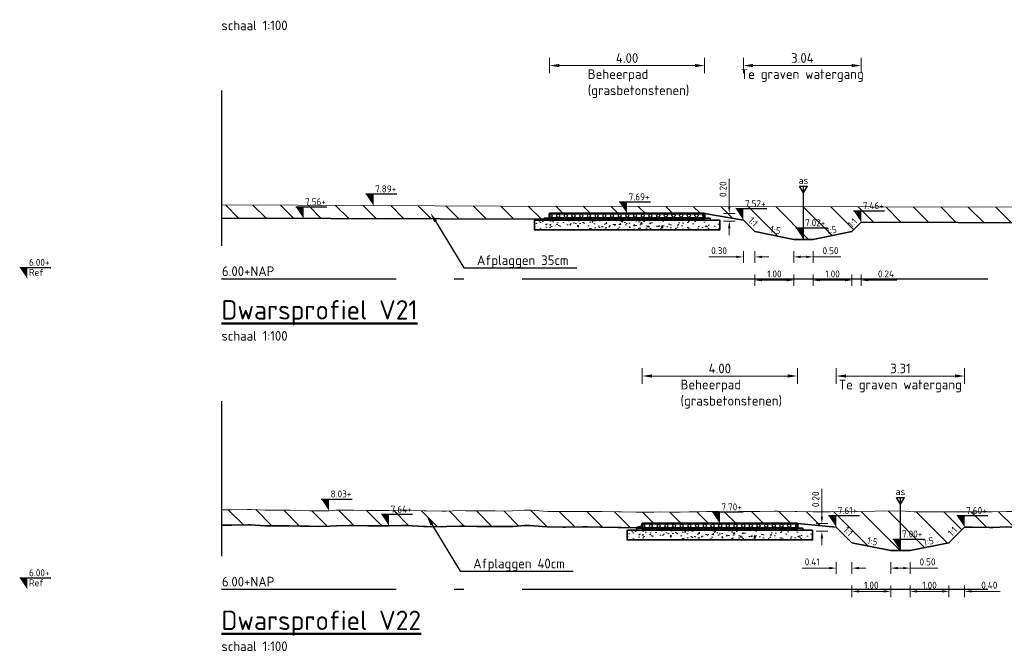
# Model space of a CAD drawing. Header units: metres. Extents: x 199581 to 207779, y 462378 to 466293.
# Tile 7 of 134: x 207293 to 207318, y 465916 to 465932. Entities that reach past the tile are written whole.
import ezdxf
from ezdxf import colors
from ezdxf.entities.mleader import LeaderData, LeaderLine
from ezdxf.enums import TextEntityAlignment as Align
from ezdxf.math import Vec2, Vec3

# ---------------------------------------------------------------- set-up
doc = ezdxf.new("R2010")
doc.units = ezdxf.units.M
doc.linetypes.add('AL-NAP_LIJN', pattern=[15.25, 12, -1.5, 0.25, -1.5])
doc.linetypes.add('XX-AFBREEK', pattern=[7, 4, -1, 1, -1])
doc.layers.get('0').update_dxf_attribs({"lineweight": 25})
for name, color, linetype, lineweight in [('B-WE-GR-MAAIVELD-G-GRIJS', 253, 'GW-MAAIVELD', 13), ('N-WA-VH-VERHARDING_FUNDERING-AD', 252, 'Continuous', 18), ('N-WA-VH-VERHARDING_FUNDERING_GRANULAAT_MENG-GD', 251, 'Continuous', 35), ('N-WA-VH-VERHARDING_FUNDERING_ZAND-GD', 251, 'Continuous', 35), ('N-WE-AM-AS-SD', 10, 'Continuous', 25), ('N-WE-GW-MAAIVELD-GD', 90, 'GW-MAAIVELD', 35), ('N-WE-GW-ONTGRAVING-WERK-AD', 253, 'Continuous', 18), ('N-WE-VH-VERHARDING_GRASBETONSTEEN-GD', 7, 'Continuous', 50), ('X-XX-AL-AFBREEKLIJN-GD', 250, 'XX-AFBREEK', 25), ('X-XX-AL-M', 7, 'Continuous', 18), ('X-XX-AL-NAP-GD', 253, 'AL-NAP_LIJN', 25), ('X-XX-AL-PEILMAAT-BEST-SD', 251, 'Continuous', 25), ('X-XX-AL-PEILMAAT-SD', 7, 'Continuous', 25), ('X-XX-AL-REFERENTIE-T25', 7, 'Continuous', 25), ('X-XX-AL-T18', 10, 'Continuous', 18), ('X-XX-AL-T25', 7, 'Continuous', 25), ('X-XX-AL-T50', 7, 'Continuous', 50)]:
    doc.layers.add(name, color=color, linetype=linetype, lineweight=lineweight)
doc.layers.add('N-WE-VH-VERHARDING_GRASBETONSTEEN-AD', color=72, linetype='Continuous', lineweight=18, transparency=0.3)
doc.styles.add('NLCS-ISO', font='NLCS-ISO.ttf')
doc.styles.add('NLCS-ISO-M100-T18', font='NLCS-ISO.ttf', dxfattribs={"height": 0.18})
doc.styles.add('NLCS-ISO-M100-T25', font='NLCS-ISO.ttf', dxfattribs={"height": 0.25})
doc.styles.add('NLCS-ISO-M50-T18', font='isocpeur.ttf', dxfattribs={"height": 0.09})
doc.styles.add('NLCS-ISO-M50-T25', font='NLCS-ISO.ttf', dxfattribs={"height": 0.125})
doc.styles.add('NLCS-ISO-M50-T50', font='NLCS-ISO.ttf', dxfattribs={"height": 0.25})
doc.linetypes.add('GW-MAAIVELD', pattern='A,12,[40,NLCS.SHX,S=1,R=0,X=0,Y=-0.5],12', length=24)
doc.dimstyles.new('NLCS-M100-T18-PIJL_L2_H1', dxfattribs={"dimscale": 0.1, "dimtxt": 2.5, "dimasz": 1.8, "dimexe": 2, "dimexo": 2, "dimgap": 0.7, "dimtad": 1, "dimzin": 0, "dimdsep": 46, "dimtxsty": 'NLCS-ISO-M100-T18', "dimcen": 0, "dimdle": 2, "dimclrd": 256, "dimclre": 256, "dimclrt": 10, "dimadec": 1, "dimazin": 0, "dimtfac": 1, "dimtdec": 3, "dimtofl": 0, "dimtmove": 0, "dimatfit": 3, "dimfxl": 2, "dimfxlon": 1, "dimtfillclr": 256, "dimtolj": 1, "dimtzin": 0, "dimlwd": -1, "dimlwe": -1, "dimarcsym": 0})
doc.dimstyles.new('NLCS-M100-T25-PIJL_L2_H1', dxfattribs={"dimscale": 0.1, "dimtxt": 2.5, "dimasz": 2.5, "dimexe": 2, "dimexo": 2, "dimgap": 0.7, "dimtad": 1, "dimzin": 0, "dimdsep": 46, "dimtxsty": 'NLCS-ISO-M100-T25', "dimcen": 0, "dimdle": 2, "dimclrd": 256, "dimclre": 256, "dimclrt": 256, "dimadec": 1, "dimazin": 0, "dimtfac": 1, "dimtdec": 3, "dimtofl": 0, "dimtmove": 0, "dimatfit": 3, "dimfxl": 2, "dimfxlon": 1, "dimtfillclr": 256, "dimtolj": 1, "dimtzin": 0, "dimlwd": -1, "dimlwe": -1, "dimarcsym": 0})
pattern_1 = [(135, (0, 0), (-0.3535533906, -0.3535533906), [])]

# ---------------------------------------------------------------- blocks, each defined once
blk = doc.blocks.new('SAM-AS-D')
for p, q in [((0, 3), (-0.25, 3.433)), ((0.25, 3.433), (-0.25, 3.433)), ((0, 0), (0, 3.433)), ((0, 3), (0.25, 3.433))]:
    blk.add_line(p, q)
blk = doc.blocks.new('SAL-PEILMAAT_INFRACAD_R01-SOD')
blk.add_line((-2, 3), (6, 3))
blk.add_solid([(-2, 3), (0, 3), (0, 0)])
at = {"style": 'NLCS-ISO'}
for tag, p in [('...', (0.4, 3.4)), ('REF', (0.4, 0.8))]:
    blk.add_attdef(tag, p, '', height=1.8, dxfattribs=at)
blk = doc.blocks.new('SAL-PEILMAAT_INFRACAD_H01-SOD')
blk.add_line((-2, 3), (6, 3))
blk.add_solid([(-2, 3), (0, 3), (0, 0)])
at = {"style": 'NLCS-ISO'}
blk.add_attdef('...', (0.4, 3.4), '', height=1.8, dxfattribs=at)
blk = doc.blocks.new('*D187')
at = {"layer": 'X-XX-AL-M', "transparency": 16777216}
for p, q in [((207312.911, 465926.31), (207312.911, 465926.01)), ((207313.091, 465926.16), (207313.231, 465926.16)), ((207313.411, 465926.31), (207313.411, 465926.01)), ((207313.411, 465926.16), (207314.127, 465926.16))]:
    blk.add_line(p, q, dxfattribs=at)
for points in [[(207313.091, 465926.19), (207313.091, 465926.13), (207312.911, 465926.16)], [(207313.231, 465926.19), (207313.231, 465926.13), (207313.411, 465926.16)]]:
    blk.add_solid(points, dxfattribs=at)
at = {"layer": 'X-XX-AL-M', "transparency": 16777216, "insert": (207313.859, 465926.32), "char_height": 0.18, "attachment_point": 5, "style": 'NLCS-ISO-M100-T18'}
blk.add_mtext('\\A1;0.50', dxfattribs=at)
blk = doc.blocks.new('*D189')
at = {"layer": 'X-XX-AL-M', "transparency": 16777216}
for p, q in [((207311.911, 465925.71), (207311.911, 465925.41)), ((207312.911, 465925.71), (207312.911, 465925.41)), ((207312.731, 465925.56), (207312.091, 465925.56))]:
    blk.add_line(p, q, dxfattribs=at)
for points in [[(207312.091, 465925.59), (207312.091, 465925.53), (207311.911, 465925.56)], [(207312.731, 465925.59), (207312.731, 465925.53), (207312.911, 465925.56)]]:
    blk.add_solid(points, dxfattribs=at)
at = {"layer": 'X-XX-AL-M', "transparency": 16777216, "insert": (207312.411, 465925.72), "char_height": 0.18, "attachment_point": 5, "style": 'NLCS-ISO-M100-T18'}
blk.add_mtext('\\A1;1.00', dxfattribs=at)
blk = doc.blocks.new('*D188')
at = {"layer": 'X-XX-AL-M', "transparency": 16777216}
for p, q in [((207313.411, 465925.71), (207313.411, 465925.41)), ((207314.411, 465925.71), (207314.411, 465925.41)), ((207313.591, 465925.56), (207314.231, 465925.56))]:
    blk.add_line(p, q, dxfattribs=at)
for points in [[(207313.591, 465925.59), (207313.591, 465925.53), (207313.411, 465925.56)], [(207314.231, 465925.59), (207314.231, 465925.53), (207314.411, 465925.56)]]:
    blk.add_solid(points, dxfattribs=at)
at = {"layer": 'X-XX-AL-M', "transparency": 16777216, "insert": (207313.911, 465925.72), "char_height": 0.18, "attachment_point": 5, "style": 'NLCS-ISO-M100-T18'}
blk.add_mtext('\\A1;1.00', dxfattribs=at)
blk = doc.blocks.new('*D190')
at = {"layer": 'X-XX-AL-M', "transparency": 16777216}
for p, q in [((207311.434, 465926.16), (207310.718, 465926.16)), ((207311.614, 465926.31), (207311.614, 465926.01)), ((207311.911, 465926.31), (207311.911, 465926.01)), ((207312.091, 465926.16), (207312.271, 465926.16))]:
    blk.add_line(p, q, dxfattribs=at)
for points in [[(207311.434, 465926.19), (207311.434, 465926.13), (207311.614, 465926.16)], [(207312.091, 465926.19), (207312.091, 465926.13), (207311.911, 465926.16)]]:
    blk.add_solid(points, dxfattribs=at)
at = {"layer": 'X-XX-AL-M', "transparency": 16777216, "insert": (207310.986, 465926.32), "char_height": 0.18, "attachment_point": 5, "style": 'NLCS-ISO-M100-T18'}
blk.add_mtext('\\A1;0.30', dxfattribs=at)
blk = doc.blocks.new('*D191')
at = {"layer": 'X-XX-AL-M', "transparency": 16777216}
for p, q in [((207314.411, 465925.71), (207314.411, 465925.41)), ((207314.651, 465925.71), (207314.651, 465925.41)), ((207314.231, 465925.56), (207314.051, 465925.56)), ((207314.831, 465925.56), (207315.565, 465925.56))]:
    blk.add_line(p, q, dxfattribs=at)
for points in [[(207314.231, 465925.59), (207314.231, 465925.53), (207314.411, 465925.56)], [(207314.831, 465925.59), (207314.831, 465925.53), (207314.651, 465925.56)]]:
    blk.add_solid(points, dxfattribs=at)
at = {"layer": 'X-XX-AL-M', "transparency": 16777216, "insert": (207315.288, 465925.72), "char_height": 0.18, "attachment_point": 5, "style": 'NLCS-ISO-M100-T18'}
blk.add_mtext('\\A1;0.24', dxfattribs=at)
blk = doc.blocks.new('*D192')
at = {"layer": 'X-XX-AL-M', "transparency": 16777216}
for p, q in [((207315.411, 465918.29), (207315.411, 465917.99)), ((207315.911, 465918.29), (207315.911, 465917.99)), ((207315.591, 465918.14), (207315.731, 465918.14)), ((207315.911, 465918.14), (207316.627, 465918.14))]:
    blk.add_line(p, q, dxfattribs=at)
for points in [[(207315.591, 465918.17), (207315.591, 465918.11), (207315.411, 465918.14)], [(207315.731, 465918.17), (207315.731, 465918.11), (207315.911, 465918.14)]]:
    blk.add_solid(points, dxfattribs=at)
at = {"layer": 'X-XX-AL-M', "transparency": 16777216, "insert": (207316.359, 465918.3), "char_height": 0.18, "attachment_point": 5, "style": 'NLCS-ISO-M100-T18'}
blk.add_mtext('\\A1;0.50', dxfattribs=at)
blk = doc.blocks.new('*D194')
at = {"layer": 'X-XX-AL-M', "transparency": 16777216}
for p, q in [((207314.411, 465917.69), (207314.411, 465917.39)), ((207315.231, 465917.54), (207314.591, 465917.54)), ((207315.411, 465917.69), (207315.411, 465917.39))]:
    blk.add_line(p, q, dxfattribs=at)
for points in [[(207314.591, 465917.57), (207314.591, 465917.51), (207314.411, 465917.54)], [(207315.231, 465917.57), (207315.231, 465917.51), (207315.411, 465917.54)]]:
    blk.add_solid(points, dxfattribs=at)
at = {"layer": 'X-XX-AL-M', "transparency": 16777216, "insert": (207314.911, 465917.7), "char_height": 0.18, "attachment_point": 5, "style": 'NLCS-ISO-M100-T18'}
blk.add_mtext('\\A1;1.00', dxfattribs=at)
blk = doc.blocks.new('*D193')
at = {"layer": 'X-XX-AL-M', "transparency": 16777216}
for p, q in [((207315.911, 465917.69), (207315.911, 465917.39)), ((207316.091, 465917.54), (207316.731, 465917.54)), ((207316.911, 465917.69), (207316.911, 465917.39))]:
    blk.add_line(p, q, dxfattribs=at)
for points in [[(207316.091, 465917.57), (207316.091, 465917.51), (207315.911, 465917.54)], [(207316.731, 465917.57), (207316.731, 465917.51), (207316.911, 465917.54)]]:
    blk.add_solid(points, dxfattribs=at)
at = {"layer": 'X-XX-AL-M', "transparency": 16777216, "insert": (207316.411, 465917.7), "char_height": 0.18, "attachment_point": 5, "style": 'NLCS-ISO-M100-T18'}
blk.add_mtext('\\A1;1.00', dxfattribs=at)
blk = doc.blocks.new('*D195')
at = {"layer": 'X-XX-AL-M', "transparency": 16777216}
for p, q in [((207314.005, 465918.29), (207314.005, 465917.99)), ((207314.411, 465918.29), (207314.411, 465917.99)), ((207313.825, 465918.14), (207313.127, 465918.14)), ((207314.591, 465918.14), (207314.771, 465918.14))]:
    blk.add_line(p, q, dxfattribs=at)
for points in [[(207313.825, 465918.17), (207313.825, 465918.11), (207314.005, 465918.14)], [(207314.591, 465918.17), (207314.591, 465918.11), (207314.411, 465918.14)]]:
    blk.add_solid(points, dxfattribs=at)
at = {"layer": 'X-XX-AL-M', "transparency": 16777216, "insert": (207313.386, 465918.3), "char_height": 0.18, "attachment_point": 5, "style": 'NLCS-ISO-M100-T18'}
blk.add_mtext('\\A1;0.41', dxfattribs=at)
blk = doc.blocks.new('*D196')
at = {"layer": 'X-XX-AL-M', "transparency": 16777216}
for p, q in [((207316.731, 465917.54), (207316.551, 465917.54)), ((207316.911, 465917.69), (207316.911, 465917.39)), ((207317.314, 465917.69), (207317.314, 465917.39)), ((207317.494, 465917.54), (207318.228, 465917.54))]:
    blk.add_line(p, q, dxfattribs=at)
for points in [[(207316.731, 465917.57), (207316.731, 465917.51), (207316.911, 465917.54)], [(207317.494, 465917.57), (207317.494, 465917.51), (207317.314, 465917.54)]]:
    blk.add_solid(points, dxfattribs=at)
at = {"layer": 'X-XX-AL-M', "transparency": 16777216, "insert": (207317.951, 465917.7), "char_height": 0.18, "attachment_point": 5, "style": 'NLCS-ISO-M100-T18'}
blk.add_mtext('\\A1;0.40', dxfattribs=at)
blk = doc.blocks.new('*D219')
at = {"layer": 'X-XX-AL-M', "transparency": 16777216}
for p, q in [((207311.614, 465930.89), (207311.614, 465931.29)), ((207314.651, 465930.89), (207314.651, 465931.29)), ((207311.864, 465931.09), (207314.401, 465931.09))]:
    blk.add_line(p, q, dxfattribs=at)
for points in [[(207311.864, 465931.132), (207311.864, 465931.049), (207311.614, 465931.09)], [(207314.401, 465931.132), (207314.401, 465931.049), (207314.651, 465931.09)]]:
    blk.add_solid(points, dxfattribs=at)
at = {"layer": 'X-XX-AL-M', "transparency": 16777216, "insert": (207313.133, 465931.285), "char_height": 0.25, "attachment_point": 5, "style": 'NLCS-ISO-M100-T25'}
blk.add_mtext('\\A1;3.04', dxfattribs=at)
blk = doc.blocks.new('*D220')
at = {"layer": 'X-XX-AL-M', "transparency": 16777216}
for p, q in [((207314.005, 465922.89), (207314.005, 465923.29)), ((207314.255, 465923.09), (207317.064, 465923.09)), ((207317.314, 465922.89), (207317.314, 465923.29))]:
    blk.add_line(p, q, dxfattribs=at)
for points in [[(207314.255, 465923.132), (207314.255, 465923.049), (207314.005, 465923.09)], [(207317.064, 465923.132), (207317.064, 465923.049), (207317.314, 465923.09)]]:
    blk.add_solid(points, dxfattribs=at)
at = {"layer": 'X-XX-AL-M', "transparency": 16777216, "insert": (207315.66, 465923.285), "char_height": 0.25, "attachment_point": 5, "style": 'NLCS-ISO-M100-T25'}
blk.add_mtext('\\A1;3.31', dxfattribs=at)
blk = doc.blocks.new('*D241')
at = {"layer": 'X-XX-AL-M', "transparency": 16777216}
for p, q in [((207311.248, 465927.457), (207311.248, 465928.173)), ((207311.098, 465927.277), (207311.398, 465927.277)), ((207311.398, 465927.08), (207311.098, 465927.08)), ((207311.248, 465926.9), (207311.248, 465926.72))]:
    blk.add_line(p, q, dxfattribs=at)
for points in [[(207311.218, 465927.457), (207311.278, 465927.457), (207311.248, 465927.277)], [(207311.218, 465926.9), (207311.278, 465926.9), (207311.248, 465927.08)]]:
    blk.add_solid(points, dxfattribs=at)
at = {"layer": 'X-XX-AL-M', "transparency": 16777216, "insert": (207311.088, 465927.905), "char_height": 0.18, "attachment_point": 5, "rotation": 90, "style": 'NLCS-ISO-M100-T18'}
blk.add_mtext('\\A1;0.20', dxfattribs=at)
blk = doc.blocks.new('*D242')
at = {"layer": 'X-XX-AL-M', "transparency": 16777216}
for p, q in [((207313.636, 465919.466), (207313.636, 465920.182)), ((207313.486, 465919.286), (207313.786, 465919.286)), ((207313.786, 465919.09), (207313.486, 465919.09)), ((207313.636, 465918.91), (207313.636, 465918.73))]:
    blk.add_line(p, q, dxfattribs=at)
for points in [[(207313.606, 465919.466), (207313.666, 465919.466), (207313.636, 465919.286)], [(207313.606, 465918.91), (207313.666, 465918.91), (207313.636, 465919.09)]]:
    blk.add_solid(points, dxfattribs=at)
at = {"layer": 'X-XX-AL-M', "transparency": 16777216, "insert": (207313.476, 465919.914), "char_height": 0.18, "attachment_point": 5, "rotation": 90, "style": 'NLCS-ISO-M100-T18'}
blk.add_mtext('\\A1;0.20', dxfattribs=at)
blk = doc.blocks.new('*D276')
at = {"layer": 'X-XX-AL-M', "transparency": 16777216}
for p, q in [((207306.617, 465930.89), (207306.617, 465931.29)), ((207310.614, 465930.89), (207310.614, 465931.29)), ((207306.867, 465931.09), (207310.364, 465931.09))]:
    blk.add_line(p, q, dxfattribs=at)
for points in [[(207306.867, 465931.132), (207306.867, 465931.049), (207306.617, 465931.09)], [(207310.364, 465931.132), (207310.364, 465931.049), (207310.614, 465931.09)]]:
    blk.add_solid(points, dxfattribs=at)
at = {"layer": 'X-XX-AL-M', "transparency": 16777216, "insert": (207308.615, 465931.285), "char_height": 0.25, "attachment_point": 5, "style": 'NLCS-ISO-M100-T25'}
blk.add_mtext('\\A1;4.00', dxfattribs=at)
blk = doc.blocks.new('*D277')
at = {"layer": 'X-XX-AL-M', "transparency": 16777216}
for p, q in [((207309.008, 465922.89), (207309.008, 465923.29)), ((207309.258, 465923.09), (207312.755, 465923.09)), ((207313.005, 465922.89), (207313.005, 465923.29))]:
    blk.add_line(p, q, dxfattribs=at)
for points in [[(207309.258, 465923.132), (207309.258, 465923.049), (207309.008, 465923.09)], [(207312.755, 465923.132), (207312.755, 465923.049), (207313.005, 465923.09)]]:
    blk.add_solid(points, dxfattribs=at)
at = {"layer": 'X-XX-AL-M', "transparency": 16777216, "insert": (207311.006, 465923.285), "char_height": 0.25, "attachment_point": 5, "style": 'NLCS-ISO-M100-T25'}
blk.add_mtext('\\A1;4.00', dxfattribs=at)

msp = doc.modelspace()

# ---------------------------------------------------------------- hatches: boundary and pattern name
at = {"layer": 'N-WA-VH-VERHARDING_FUNDERING-AD'}
h = msp.add_hatch(dxfattribs=at)
h.set_pattern_fill('AVH-FUNDERING_GRANULAAT_MENG_01', color=256, scale=0.05, pattern_type=2)
h.set_pattern_definition([(50, (207308.4233, 465926.99275), (0.35863, -0.031376), [0.0375, -0.4125]), (355, (207308.4233, 465926.99275), (-0.069376, 0.376096), [0.03, -0.33]), (100.451, (207308.4532, 465926.99013), (0.289255, 0.34472), [0.03187, -0.35057]), (46.184, (207308.4233, 465927.09275), (0.53362, -0.08276), [0.05625, -0.61875]), (96.636, (207308.4678, 465927.08585), (0.46733, 0.48706), [0.047805, -0.52586]), (351.184, (207308.4233, 465927.09275), (0.46733, 0.48706), [0.045, -0.495]), (21, (207308.4733, 465927.06775), (0.298454, -0.20131), [0.0375, -0.4125]), (326, (207308.4733, 465927.06775), (0.12166, 0.362575), [0.03, -0.33]), (71.451, (207308.4982, 465927.05097), (0.42011, 0.161265), [0.03187, -0.35057]), (37.5, (207308.42331, 465926.99275), (0.00608, 0.166447), [0, -0.326, 0, -0.335, 0, -0.33125]), (7.5, (207308.42331, 465926.99275), (0.131535, 0.197206), [0, -0.191, 0, -0.3185, 0, -0.12625]), (327.5, (207308.31181, 465926.99275), (0.266911, -0.0112774), [0, -0.125, 0, -0.39, 0, -0.5175]), (317.5, (207308.2618, 465926.99275), (0.291593, 0.050052), [0, -0.1625, 0, -0.259, 0, -0.3675])])
h.paths.add_polyline_path([(207306.225, 465927.107), (207306.225, 465926.857), (207311.005, 465926.857), (207311.005, 465927.107)])
h = msp.add_hatch(dxfattribs=at)
h.set_pattern_fill('AVH-FUNDERING_GRANULAAT_MENG_01', color=256, scale=0.05, pattern_type=2)
h.set_pattern_definition([(50, (207310.81406, 465919.002), (0.35863, -0.031376), [0.0375, -0.4125]), (355, (207310.81406, 465919.002), (-0.069376, 0.376096), [0.03, -0.33]), (100.451, (207310.84395, 465918.99938), (0.289255, 0.34472), [0.03187, -0.35057]), (46.184, (207310.81406, 465919.102), (0.53362, -0.08276), [0.05625, -0.61875]), (96.636, (207310.85853, 465919.0951), (0.46733, 0.48706), [0.047805, -0.52586]), (351.184, (207310.81406, 465919.102), (0.46733, 0.48706), [0.045, -0.495]), (21, (207310.86406, 465919.077), (0.298454, -0.20131), [0.0375, -0.4125]), (326, (207310.86406, 465919.077), (0.12166, 0.362575), [0.03, -0.33]), (71.451, (207310.88893, 465919.06022), (0.42011, 0.161265), [0.03187, -0.35057]), (37.5, (207310.81406, 465919.002), (0.00608, 0.166447), [0, -0.326, 0, -0.335, 0, -0.33125]), (7.5, (207310.81406, 465919.002), (0.131535, 0.197206), [0, -0.191, 0, -0.3185, 0, -0.12625]), (327.5, (207310.70256, 465919.002), (0.266911, -0.0112774), [0, -0.125, 0, -0.39, 0, -0.5175]), (317.5, (207310.65256, 465919.002), (0.291593, 0.050052), [0, -0.1625, 0, -0.259, 0, -0.3675])])
h.paths.add_polyline_path([(207308.616, 465919.116), (207308.616, 465918.866), (207313.396, 465918.866), (207313.396, 465919.116)])
at = {"layer": 'N-WE-GW-ONTGRAVING-WERK-AD'}
h = msp.add_hatch(dxfattribs=at)
h.set_pattern_fill('AGW-WERK_ONTGRAVEN-SO', color=256, scale=0.1, pattern_type=2)
h.set_pattern_definition(pattern_1)
h.paths.add_polyline_path([(207328.549, 465927.222), (207326.644, 465927.253), (207319.646, 465927.44), (207305.351, 465927.47), (207303.671, 465927.477), (207302.081, 465927.482), (207298.161, 465927.5), (207298.161, 465927.158), (207306.614, 465927.132), (207306.617, 465927.277), (207310.614, 465927.277), (207311.614, 465927.107), (207311.911, 465926.81), (207312.911, 465926.61), (207313.411, 465926.61), (207314.411, 465926.81), (207314.651, 465927.051), (207319.64, 465927.04), (207326.636, 465926.853), (207328.319, 465926.826), (207328.771, 465926.848)])
h = msp.add_hatch(dxfattribs=at)
h.set_pattern_fill('AGW-WERK_ONTGRAVEN-SO', color=256, scale=0.1, pattern_type=2)
h.set_pattern_definition(pattern_1)
h.paths.add_polyline_path([(207317.314, 465919.194), (207317.494, 465919.193), (207317.521, 465919.193), (207317.95, 465919.186), (207318.038, 465919.188), (207318.403, 465919.202), (207318.509, 465919.197), (207318.853, 465919.178), (207319.035, 465919.181), (207319.306, 465919.18), (207319.523, 465919.171), (207319.778, 465919.166), (207320.047, 465919.181), (207320.228, 465919.18), (207320.553, 465919.185), (207320.691, 465919.192), (207321.042, 465919.194), (207321.125, 465919.193), (207321.539, 465919.174), (207321.598, 465919.174), (207322.033, 465919.185), (207322.048, 465919.185), (207322.499, 465919.174), (207322.561, 465919.174), (207322.963, 465919.19), (207323.045, 465919.19), (207323.41, 465919.175), (207323.559, 465919.18), (207323.844, 465919.173), (207324.042, 465919.156), (207324.331, 465919.156), (207324.575, 465919.166), (207324.782, 465919.17), (207325.062, 465919.172), (207325.235, 465919.169), (207325.578, 465919.18), (207325.676, 465919.182), (207326.046, 465919.154), (207326.133, 465919.15), (207326.576, 465919.148), (207326.601, 465919.149), (207326.83, 465919.148), (207327.055, 465919.148), (207327.08, 465919.149), (207327.512, 465919.152), (207327.58, 465919.153), (207327.954, 465919.15), (207328.074, 465919.146), (207328.416, 465919.145), (207328.586, 465919.144), (207328.886, 465919.148), (207329.102, 465919.159), (207329.329, 465919.165), (207329.581, 465919.159), (207329.778, 465919.155), (207330.091, 465919.153), (207330.241, 465919.153), (207330.599, 465919.157), (207330.697, 465919.158), (207331.105, 465919.163), (207331.154, 465919.164), (207331.595, 465919.165), (207331.625, 465919.165), (207332.052, 465919.151), (207332.104, 465919.151), (207332.515, 465919.156), (207332.606, 465919.155), (207332.976, 465919.158), (207333.116, 465919.162), (207333.161, 465919.163), (207333.161, 465919.563), (207333.109, 465919.562), (207332.969, 465919.558), (207332.606, 465919.555), (207332.514, 465919.556), (207332.078, 465919.551), (207331.637, 465919.564), (207331.604, 465919.565), (207331.6, 465919.565), (207331.149, 465919.564), (207331.098, 465919.563), (207330.694, 465919.558), (207330.595, 465919.557), (207330.239, 465919.553), (207330.092, 465919.553), (207329.783, 465919.555), (207329.59, 465919.559), (207329.328, 465919.565), (207329.087, 465919.559), (207328.873, 465919.548), (207328.584, 465919.544), (207328.418, 465919.545), (207328.081, 465919.546), (207327.963, 465919.55), (207327.579, 465919.553), (207327.508, 465919.552), (207327.076, 465919.549), (207327.053, 465919.548), (207326.83, 465919.548), (207326.598, 465919.549), (207326.573, 465919.548), (207326.142, 465919.55), (207326.07, 465919.553), (207325.687, 465919.582), (207325.568, 465919.58), (207325.232, 465919.569), (207325.065, 465919.572), (207324.777, 465919.57), (207324.562, 465919.566), (207324.322, 465919.556), (207324.06, 465919.556), (207323.867, 465919.573), (207323.557, 465919.58), (207323.412, 465919.576), (207323.054, 465919.59), (207322.957, 465919.59), (207322.551, 465919.574), (207322.501, 465919.574), (207322.049, 465919.585), (207322.046, 465919.585), (207322.023, 465919.584), (207321.554, 465919.574), (207321.136, 465919.593), (207321.043, 465919.594), (207320.681, 465919.592), (207320.54, 465919.585), (207320.226, 465919.58), (207320.038, 465919.581), (207319.771, 465919.567), (207319.535, 465919.57), (207319.315, 465919.58), (207319.032, 465919.581), (207318.86, 465919.578), (207318.53, 465919.597), (207318.405, 465919.603), (207318.027, 465919.588), (207317.95, 465919.586), (207317.524, 465919.593), (207317.495, 465919.593), (207317.216, 465919.594), (207317.04, 465919.594), (207317.021, 465919.593), (207316.585, 465919.589), (207316.519, 465919.591), (207316.13, 465919.588), (207316.016, 465919.594), (207315.674, 465919.613), (207315.513, 465919.611), (207315.219, 465919.614), (207315.01, 465919.606), (207314.764, 465919.593), (207314.508, 465919.602), (207314.309, 465919.604), (207314.005, 465919.597), (207313.854, 465919.59), (207313.502, 465919.588), (207313.399, 465919.589), (207313, 465919.595), (207312.944, 465919.597), (207312.498, 465919.605), (207312.409, 465919.604), (207312.033, 465919.602), (207311.994, 465919.602), (207311.578, 465919.596), (207311.491, 465919.595), (207311.123, 465919.592), (207310.989, 465919.596), (207310.668, 465919.596), (207310.486, 465919.593), (207310.213, 465919.588), (207309.983, 465919.581), (207309.758, 465919.582), (207309.48, 465919.588), (207309.303, 465919.582), (207308.978, 465919.578), (207308.848, 465919.582), (207308.475, 465919.587), (207308.392, 465919.589), (207307.972, 465919.596), (207307.937, 465919.597), (207307.602, 465919.6), (207307.488, 465919.601), (207307.027, 465919.598), (207306.967, 465919.599), (207306.572, 465919.603), (207306.464, 465919.61), (207306.117, 465919.634), (207305.961, 465919.636), (207305.662, 465919.612), (207305.459, 465919.609), (207305.206, 465919.615), (207304.956, 465919.612), (207304.751, 465919.614), (207304.453, 465919.618), (207304.296, 465919.622), (207303.95, 465919.609), (207303.841, 465919.607), (207303.448, 465919.612), (207303.386, 465919.612), (207302.945, 465919.636), (207302.931, 465919.637), (207302.795, 465919.634), (207302.476, 465919.626), (207302.442, 465919.626), (207302.021, 465919.626), (207301.94, 465919.628), (207301.565, 465919.637), (207301.437, 465919.637), (207301.11, 465919.63), (207300.934, 465919.62), (207300.655, 465919.613), (207300.431, 465919.618), (207300.2, 465919.621), (207299.929, 465919.629), (207299.745, 465919.632), (207299.426, 465919.629), (207299.29, 465919.63), (207298.923, 465919.654), (207298.835, 465919.654), (207298.42, 465919.645), (207298.38, 465919.645), (207298.161, 465919.643), (207298.161, 465919.243), (207298.384, 465919.245), (207298.428, 465919.245), (207298.837, 465919.254), (207298.909, 465919.254), (207299.276, 465919.23), (207299.427, 465919.229), (207299.744, 465919.232), (207299.92, 465919.229), (207300.192, 465919.221), (207300.425, 465919.218), (207300.656, 465919.213), (207300.95, 465919.22), (207301.126, 465919.23), (207301.442, 465919.237), (207301.561, 465919.237), (207301.931, 465919.228), (207302.017, 465919.226), (207302.443, 465919.226), (207302.482, 465919.226), (207302.804, 465919.234), (207302.934, 465919.236), (207303.374, 465919.213), (207303.444, 465919.212), (207303.843, 465919.207), (207303.962, 465919.209), (207304.298, 465919.222), (207304.445, 465919.218), (207304.747, 465919.214), (207304.957, 465919.212), (207305.204, 465919.215), (207305.457, 465919.209), (207305.681, 465919.212), (207305.975, 465919.236), (207306.101, 465919.234), (207306.438, 465919.211), (207306.557, 465919.203), (207306.963, 465919.199), (207307.027, 465919.198), (207307.473, 465919.201), (207307.483, 465919.201), (207307.599, 465919.2), (207307.929, 465919.197), (207307.963, 465919.196), (207308.385, 465919.189), (207308.469, 465919.187), (207308.838, 465919.182), (207309.008, 465919.226), (207309.008, 465919.286), (207313.005, 465919.286), (207314.005, 465919.196), (207314.411, 465918.79), (207315.411, 465918.59), (207315.911, 465918.59), (207316.911, 465918.79)])
at = {"layer": 'N-WE-VH-VERHARDING_GRASBETONSTEEN-AD'}
h = msp.add_hatch(dxfattribs=at)
h.set_pattern_fill('AVH-GRASBETONSTEEN_02', color=256, scale=0.1, angle=0.1022, pattern_type=2)
h.set_pattern_definition([(45.102249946, (-5842.83678, 3206.27001), (-0.099171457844, 0.09881812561), [0.07, -0.07]), (135.102249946, (-5842.83678, 3206.27001), (-0.09881812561, -0.099171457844), [0.07, -0.07]), (45.102249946, (-5842.88637, 3206.31942), (-0.099171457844, 0.09881812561), [0.07, -0.07]), (135.102249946, (-5842.78737, 3206.3196), (-0.09881812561, -0.099171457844), [0.07, -0.07])])
h.paths.add_polyline_path([(207310.614, 465927.277), (207310.614, 465927.157), (207306.617, 465927.157), (207306.617, 465927.277)])
h = msp.add_hatch(dxfattribs=at)
h.set_pattern_fill('AVH-GRASBETONSTEEN_02', color=256, scale=0.1, angle=0.1022, pattern_type=2)
h.set_pattern_definition([(45.102249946, (-5840.44603, 3198.27926), (-0.099171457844, 0.09881812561), [0.07, -0.07]), (135.102249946, (-5840.44603, 3198.27926), (-0.09881812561, -0.099171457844), [0.07, -0.07]), (45.102249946, (-5840.49562, 3198.32867), (-0.099171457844, 0.09881812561), [0.07, -0.07]), (135.102249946, (-5840.39662, 3198.32884), (-0.09881812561, -0.099171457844), [0.07, -0.07])])
h.paths.add_polyline_path([(207313.005, 465919.286), (207313.005, 465919.166), (207309.008, 465919.166), (207309.008, 465919.286)])

# ---------------------------------------------------------------- linework, layer by layer
at = {"layer": 'B-WE-GR-MAAIVELD-G-GRIJS', "flags": 128}
for points in [[(207298.161, 465927.5), (207302.081, 465927.482), (207303.671, 465927.477), (207305.351, 465927.47), (207319.646, 465927.44), (207326.644, 465927.253), (207328.549, 465927.222), (207328.855, 465926.707), (207328.908, 465926.655), (207328.946, 465926.66), (207329.461, 465926.661), (207329.491, 465926.703), (207330.14, 465927.324), (207330.761, 465927.334), (207333.161, 465927.369)], [(207298.161, 465919.643), (207298.38, 465919.645), (207298.42, 465919.645), (207298.835, 465919.654), (207298.923, 465919.654), (207299.29, 465919.63), (207299.426, 465919.629), (207299.745, 465919.632), (207299.929, 465919.629), (207300.2, 465919.621), (207300.431, 465919.618), (207300.655, 465919.613), (207300.934, 465919.62), (207301.11, 465919.63), (207301.437, 465919.637), (207301.565, 465919.637), (207301.94, 465919.628), (207302.021, 465919.626), (207302.442, 465919.626), (207302.476, 465919.626), (207302.795, 465919.634), (207302.931, 465919.637), (207302.945, 465919.636), (207303.386, 465919.612), (207303.448, 465919.612), (207303.841, 465919.607), (207303.95, 465919.609), (207304.296, 465919.622), (207304.453, 465919.618), (207304.751, 465919.614), (207304.956, 465919.612), (207305.206, 465919.615), (207305.459, 465919.609), (207305.662, 465919.612), (207305.961, 465919.636), (207306.117, 465919.634), (207306.464, 465919.61), (207306.572, 465919.603), (207306.967, 465919.599), (207307.027, 465919.598), (207307.47, 465919.601), (207307.482, 465919.601), (207307.602, 465919.6), (207307.937, 465919.597), (207307.972, 465919.596), (207308.392, 465919.589), (207308.475, 465919.587), (207308.848, 465919.582), (207308.978, 465919.578), (207309.303, 465919.582), (207309.48, 465919.588), (207309.758, 465919.582), (207309.983, 465919.581), (207310.213, 465919.588), (207310.486, 465919.593), (207310.668, 465919.596), (207310.989, 465919.596), (207311.123, 465919.592), (207311.491, 465919.595), (207311.578, 465919.596), (207311.994, 465919.602), (207312.033, 465919.602), (207312.409, 465919.604), (207312.489, 465919.605), (207312.497, 465919.605), (207312.944, 465919.597), (207313, 465919.595), (207313.399, 465919.589), (207313.502, 465919.588), (207313.854, 465919.59), (207314.005, 465919.597), (207314.309, 465919.604), (207314.508, 465919.602), (207314.764, 465919.593), (207315.01, 465919.606), (207315.219, 465919.614), (207315.513, 465919.611), (207315.674, 465919.613), (207316.016, 465919.594), (207316.13, 465919.588), (207316.519, 465919.591), (207316.585, 465919.589), (207317.021, 465919.593), (207317.04, 465919.594), (207317.216, 465919.594), (207317.495, 465919.593), (207317.524, 465919.593), (207317.95, 465919.586), (207318.027, 465919.588), (207318.405, 465919.603), (207318.53, 465919.597), (207318.86, 465919.578), (207319.032, 465919.581), (207319.315, 465919.58), (207319.535, 465919.57), (207319.771, 465919.567), (207320.038, 465919.581), (207320.226, 465919.58), (207320.54, 465919.585), (207320.681, 465919.592), (207321.043, 465919.594), (207321.136, 465919.593), (207321.546, 465919.574), (207321.591, 465919.574), (207322.023, 465919.584), (207322.046, 465919.585), (207322.049, 465919.585), (207322.501, 465919.574), (207322.551, 465919.574), (207322.957, 465919.59), (207323.054, 465919.59), (207323.412, 465919.576), (207323.557, 465919.58), (207323.867, 465919.573), (207324.06, 465919.556), (207324.322, 465919.556), (207324.562, 465919.566), (207324.777, 465919.57), (207325.065, 465919.572), (207325.232, 465919.569), (207325.568, 465919.58), (207325.687, 465919.582), (207326.07, 465919.553), (207326.142, 465919.55), (207326.573, 465919.548), (207326.598, 465919.549), (207326.83, 465919.548), (207327.053, 465919.548), (207327.076, 465919.549), (207327.508, 465919.552), (207327.579, 465919.553), (207327.963, 465919.55), (207328.081, 465919.546), (207328.418, 465919.545), (207328.584, 465919.544), (207328.873, 465919.548), (207329.087, 465919.559), (207329.328, 465919.565), (207329.59, 465919.559), (207329.783, 465919.555), (207330.092, 465919.553), (207330.239, 465919.553), (207330.595, 465919.557), (207330.694, 465919.558), (207331.098, 465919.563), (207331.149, 465919.564), (207331.6, 465919.565), (207331.604, 465919.565), (207331.637, 465919.564), (207332.059, 465919.551), (207332.103, 465919.551), (207332.514, 465919.556), (207332.606, 465919.555), (207332.969, 465919.558), (207333.109, 465919.562), (207333.161, 465919.563)]]:
    msp.add_lwpolyline(points, dxfattribs=at)
at = {"layer": 'N-WA-VH-VERHARDING_FUNDERING_GRANULAAT_MENG-GD', "flags": 128}
for points in [[(207311.005, 465927.107), (207311.005, 465926.857), (207306.225, 465926.857), (207306.225, 465927.107)], [(207313.396, 465919.116), (207313.396, 465918.866), (207308.616, 465918.866), (207308.616, 465919.116)]]:
    msp.add_lwpolyline(points, close=True, dxfattribs=at)
at = {"layer": 'N-WA-VH-VERHARDING_FUNDERING_ZAND-GD', "flags": 128}
for points in [[(207310.755, 465927.157), (207310.755, 465927.107), (207306.475, 465927.107), (207306.475, 465927.157)], [(207313.146, 465919.166), (207313.146, 465919.116), (207308.866, 465919.116), (207308.866, 465919.166)]]:
    msp.add_lwpolyline(points, close=True, dxfattribs=at)
at = {"layer": 'N-WE-GW-MAAIVELD-GD', "flags": 128}
for points in [[(207298.161, 465927.158), (207306.614, 465927.132), (207306.617, 465927.277), (207310.614, 465927.277), (207311.614, 465927.107)], [(207311.614, 465927.107), (207311.911, 465926.81), (207312.911, 465926.61), (207313.411, 465926.61), (207314.411, 465926.81), (207314.651, 465927.051)], [(207314.651, 465927.051), (207319.64, 465927.04), (207326.636, 465926.853), (207328.319, 465926.826), (207330.304, 465926.926), (207330.767, 465926.934), (207333.167, 465926.969)], [(207298.161, 465919.243), (207298.384, 465919.245), (207298.428, 465919.245), (207298.837, 465919.254), (207298.909, 465919.254), (207299.276, 465919.23), (207299.427, 465919.229), (207299.744, 465919.232), (207299.92, 465919.229), (207300.192, 465919.221), (207300.425, 465919.218), (207300.656, 465919.213), (207300.95, 465919.22), (207301.126, 465919.23), (207301.442, 465919.237), (207301.561, 465919.237), (207301.931, 465919.228), (207302.017, 465919.226), (207302.443, 465919.226), (207302.482, 465919.226), (207302.804, 465919.234), (207302.934, 465919.236), (207303.374, 465919.213), (207303.444, 465919.212), (207303.843, 465919.207), (207303.962, 465919.209), (207304.298, 465919.222), (207304.445, 465919.218), (207304.747, 465919.214), (207304.957, 465919.212), (207305.204, 465919.215), (207305.457, 465919.209), (207305.681, 465919.212), (207305.975, 465919.236), (207306.101, 465919.234), (207306.438, 465919.211), (207306.557, 465919.203), (207306.963, 465919.199), (207307.027, 465919.198), (207307.473, 465919.201), (207307.483, 465919.201), (207307.599, 465919.2), (207307.929, 465919.197), (207307.963, 465919.196), (207308.385, 465919.189), (207308.469, 465919.187), (207308.838, 465919.182), (207309.008, 465919.226), (207309.008, 465919.286)], [(207313.005, 465919.286), (207314.005, 465919.196)], [(207314.005, 465919.196), (207314.411, 465918.79), (207315.411, 465918.59), (207315.911, 465918.59), (207316.911, 465918.79), (207317.314, 465919.194)], [(207317.314, 465919.194), (207317.494, 465919.193), (207317.521, 465919.193), (207317.95, 465919.186), (207318.038, 465919.188), (207318.403, 465919.202), (207318.509, 465919.197), (207318.853, 465919.178), (207319.035, 465919.181), (207319.306, 465919.18), (207319.523, 465919.171), (207319.778, 465919.166), (207320.047, 465919.181), (207320.228, 465919.18), (207320.553, 465919.185), (207320.691, 465919.192), (207321.042, 465919.194), (207321.125, 465919.193), (207321.539, 465919.174), (207321.598, 465919.174), (207322.033, 465919.185), (207322.048, 465919.185), (207322.499, 465919.174), (207322.561, 465919.174), (207322.963, 465919.19), (207323.045, 465919.19), (207323.41, 465919.175), (207323.559, 465919.18), (207323.844, 465919.173), (207324.042, 465919.156), (207324.331, 465919.156), (207324.575, 465919.166), (207324.782, 465919.17), (207325.062, 465919.172), (207325.235, 465919.169), (207325.578, 465919.18), (207325.676, 465919.182), (207326.046, 465919.154), (207326.133, 465919.15), (207326.576, 465919.148), (207326.601, 465919.149), (207326.83, 465919.148), (207327.055, 465919.148), (207327.08, 465919.149), (207327.512, 465919.152), (207327.58, 465919.153), (207327.954, 465919.15), (207328.074, 465919.146), (207328.416, 465919.145), (207328.586, 465919.144), (207328.886, 465919.148), (207329.102, 465919.159), (207329.329, 465919.165), (207329.581, 465919.159), (207329.778, 465919.155), (207330.091, 465919.153), (207330.241, 465919.153), (207330.599, 465919.157), (207330.697, 465919.158), (207331.105, 465919.163), (207331.154, 465919.164), (207331.595, 465919.165), (207331.625, 465919.165), (207332.052, 465919.151), (207332.104, 465919.151), (207332.515, 465919.156), (207332.606, 465919.155), (207332.976, 465919.158), (207333.116, 465919.162), (207333.161, 465919.163)]]:
    msp.add_lwpolyline(points, dxfattribs=at)
at = {"layer": 'N-WE-VH-VERHARDING_GRASBETONSTEEN-GD'}
for points in [[(207310.614, 465927.277), (207310.614, 465927.157), (207306.617, 465927.157), (207306.617, 465927.277)], [(207313.005, 465919.286), (207313.005, 465919.166), (207309.008, 465919.166), (207309.008, 465919.286)]]:
    msp.add_lwpolyline(points, close=True, dxfattribs=at)
at = {"layer": 'X-XX-AL-AFBREEKLIJN-GD', "flags": 128}
for points in [[(207298.161, 465930.444), (207298.161, 465926.444)], [(207298.161, 465922.444), (207298.161, 465918.444)]]:
    msp.add_lwpolyline(points, dxfattribs=at)
at = {"layer": 'X-XX-AL-NAP-GD', "flags": 128}
for points in [[(207333.161, 465925.59), (207298.161, 465925.59)], [(207333.161, 465917.59), (207298.161, 465917.59)]]:
    msp.add_lwpolyline(points, dxfattribs=at)

# ---------------------------------------------------------------- block references
at = {"layer": 'N-WE-AM-AS-SD', "xscale": -0.4, "yscale": 0.4, "zscale": 2}
for p in [(207313.161, 465926.61), (207315.661, 465918.59)]:
    msp.add_blockref('SAM-AS-D', p, dxfattribs=at)
at = {"layer": 'X-XX-AL-PEILMAAT-BEST-SD', "xscale": 0.1, "yscale": 0.1, "zscale": 0.1}
for p, values in [((207302.081, 465927.482), {'...': '7.89+'}), ((207300.934, 465919.62), {'...': '8.03+'})]:
    msp.add_blockref('SAL-PEILMAAT_INFRACAD_H01-SOD', p, dxfattribs=at).add_auto_attribs(values)
at = {"layer": 'X-XX-AL-PEILMAAT-SD', "xscale": 0.1, "yscale": 0.1, "zscale": 0.1}
for name, p, values in [('SAL-PEILMAAT_INFRACAD_H01-SOD', (207300.276, 465927.151), {'...': '7.56+'}), ('SAL-PEILMAAT_INFRACAD_H01-SOD', (207308.615, 465927.277), {'...': '7.69+'}), ('SAL-PEILMAAT_INFRACAD_H01-SOD', (207311.614, 465927.107), {'...': '7.52+'}), ('SAL-PEILMAAT_INFRACAD_H01-SOD', (207314.651, 465927.051), {'...': '7.46+'}), ('SAL-PEILMAAT_INFRACAD_H01-SOD', (207313.161, 465926.61), {'...': '7.02+'}), ('SAL-PEILMAAT_INFRACAD_R01-SOD', (207293.161, 465925.59), {'...': '6.00+', 'REF': 'Ref'}), ('SAL-PEILMAAT_INFRACAD_H01-SOD', (207311.006, 465919.286), {'...': '7.70+'}), ('SAL-PEILMAAT_INFRACAD_H01-SOD', (207302.482, 465919.226), {'...': '7.64+'}), ('SAL-PEILMAAT_INFRACAD_H01-SOD', (207314.005, 465919.196), {'...': '7.61+'}), ('SAL-PEILMAAT_INFRACAD_H01-SOD', (207317.314, 465919.194), {'...': '7.60+'}), ('SAL-PEILMAAT_INFRACAD_H01-SOD', (207315.661, 465918.59), {'...': '7.00+'}), ('SAL-PEILMAAT_INFRACAD_R01-SOD', (207293.161, 465917.59), {'...': '6.00+', 'REF': 'Ref'})]:
    msp.add_blockref(name, p, dxfattribs=at).add_auto_attribs(values)

# ---------------------------------------------------------------- texts
at = {"layer": 'X-XX-AL-REFERENTIE-T25', "char_height": 0.25, "attachment_point": 1, "style": 'NLCS-ISO-M100-T25'}
for s, width, insert in [('Beheerpad\\P(grasbetonstenen)', 0.97587, (207307.602, 465930.995)), ('Te graven watergang', 3.80398, (207311.548, 465930.995)), ('Beheerpad\\P(grasbetonstenen)', 0.97587, (207309.993, 465922.995)), ('Te graven watergang', 3.80398, (207314.075, 465922.995))]:
    msp.add_mtext_dynamic_manual_height_columns(s, width=width, gutter_width=1.25, heights=[0], dxfattribs=dict(at, insert=insert))
at = {"layer": 'X-XX-AL-T18', "style": 'NLCS-ISO-M50-T18'}
for p in [(207313.161, 465927.987), (207315.661, 465919.967)]:
    msp.add_text('as', height=0.18, dxfattribs=at).set_placement(p, align=Align.BOTTOM_CENTER)
at = {"layer": 'X-XX-AL-T18', "style": 'NLCS-ISO-M100-T18'}
for s, rotation, p in [('1:1', 315, (207311.762, 465926.959)), ('1:1', 45, (207314.531, 465926.93)), ('1:5', 348.6901, (207312.411, 465926.71)), ('1:5', 11.3099, (207313.911, 465926.71)), ('1:1', 315, (207314.215, 465918.986)), ('1:1', 45, (207317.104, 465918.983)), ('1:5', 348.6901, (207314.911, 465918.69)), ('1:5', 11.3099, (207316.411, 465918.69))]:
    msp.add_text(s, height=0.18, rotation=rotation, dxfattribs=at).set_placement(p, align=Align.BOTTOM_CENTER)
at = {"layer": 'X-XX-AL-T25', "char_height": 0.25, "attachment_point": 1}
for s, width, insert, style in [('schaal 1:100', 2.05218, (207298.161, 465932.251), 'NLCS-ISO-M50-T25'), ('6.00+NAP', 2.46829, (207298.174, 465925.916), 'NLCS-ISO-M100-T25'), ('schaal 1:100', 2.05218, (207298.161, 465924.251), 'NLCS-ISO-M50-T25'), ('6.00+NAP', 2.46829, (207298.174, 465917.916), 'NLCS-ISO-M100-T25'), ('schaal 1:100', 2.05218, (207298.161, 465916.251), 'NLCS-ISO-M50-T25')]:
    msp.add_mtext_dynamic_manual_height_columns(s, width=width, gutter_width=1.25, heights=[0], dxfattribs=dict(at, insert=insert, style=style))
at = {"layer": 'X-XX-AL-T50', "char_height": 0.5, "attachment_point": 1, "style": 'NLCS-ISO-M50-T50'}
for s, insert in [('{\\LDwarsprofiel V21}', (207298.161, 465925.045)), ('{\\LDwarsprofiel V22}', (207298.161, 465917.045))]:
    msp.add_mtext_dynamic_manual_height_columns(s, width=18.27556, gutter_width=2.5, heights=[0], dxfattribs=dict(at, insert=insert))

# ---------------------------------------------------------------- dimensions: what is measured, and where the dimension line sits
at = {"layer": 'X-XX-AL-M'}
for base, p1, p2, picture, middle in [((207310.614, 465931.09), (207306.617, 465927.277), (207310.614, 465927.277), '*D276', (207308.615, 465931.285)), ((207314.651, 465931.09), (207311.614, 465927.107), (207314.651, 465927.051), '*D219', (207313.133, 465931.285)), ((207313.005, 465923.09), (207309.008, 465919.286), (207313.005, 465919.286), '*D277', (207311.006, 465923.285)), ((207317.314, 465923.09), (207314.005, 465919.196), (207317.314, 465919.194), '*D220', (207315.66, 465923.285))]:
    dim = msp.add_linear_dim(base=base, p1=p1, p2=p2, dimstyle='NLCS-M100-T25-PIJL_L2_H1', dxfattribs=at)
    dim.commit()
    dim.dimension.update_dxf_attribs({"geometry": picture, "text_midpoint": middle})
for base, p1, p2, picture, middle in [((207311.248, 465927.277), (207312.911, 465927.08), (207310.614, 465927.277), '*D241', (207311.088, 465927.905)), ((207313.636, 465919.286), (207315.411, 465919.09), (207313.005, 465919.286), '*D242', (207313.476, 465919.914))]:
    dim = msp.add_linear_dim(base=base, p1=p1, p2=p2, angle=90, dimstyle='NLCS-M100-T18-PIJL_L2_H1', override={"dimexe": 1.5, "dimexo": 1.5, "dimclrt": 256, "dimfxl": 1.5}, dxfattribs=at)
    dim.commit()
    dim.dimension.update_dxf_attribs({"geometry": picture, "text_midpoint": middle})
for base, p1, p2, picture, middle in [((207311.614, 465926.16), (207311.911, 465926.81), (207311.614, 465927.107), '*D190', (207310.986, 465926.32)), ((207314.651, 465925.56), (207314.411, 465926.81), (207314.651, 465927.051), '*D191', (207315.288, 465925.72)), ((207311.911, 465925.56), (207312.911, 465926.61), (207311.911, 465926.81), '*D189', (207312.411, 465925.72)), ((207313.411, 465926.16), (207312.911, 465926.61), (207313.411, 465926.61), '*D187', (207313.859, 465926.32)), ((207314.411, 465925.56), (207313.411, 465926.61), (207314.411, 465926.81), '*D188', (207313.911, 465925.72)), ((207314.005, 465918.14), (207314.411, 465918.79), (207314.005, 465919.196), '*D195', (207313.386, 465918.3)), ((207317.314, 465917.54), (207316.911, 465918.79), (207317.314, 465919.194), '*D196', (207317.951, 465917.7)), ((207314.411, 465917.54), (207315.411, 465918.59), (207314.411, 465918.79), '*D194', (207314.911, 465917.7)), ((207316.911, 465917.54), (207315.911, 465918.59), (207316.911, 465918.79), '*D193', (207316.411, 465917.7)), ((207315.911, 465918.14), (207315.411, 465918.59), (207315.911, 465918.59), '*D192', (207316.359, 465918.3))]:
    dim = msp.add_linear_dim(base=base, p1=p1, p2=p2, dimstyle='NLCS-M100-T18-PIJL_L2_H1', override={"dimexe": 1.5, "dimexo": 1.5, "dimclrt": 256, "dimfxl": 1.5}, dxfattribs=at)
    dim.commit()
    dim.dimension.update_dxf_attribs({"geometry": picture, "text_midpoint": middle})

# ---------------------------------------------------------------- leaders
at = {"layer": 'X-XX-AL-REFERENTIE-T25'}
ml = msp.add_multileader_mtext('Standard', dxfattribs=at)
ml.set_content('Afplaggen 35cm', color=256, style='NLCS-ISO-M100-T25')
ml.set_leader_properties(color=256, linetype='ByLayer', lineweight=-1)
ml.build(insert=Vec2(0, 0))
ml.multileader.update_dxf_attribs({"text_left_attachment_type": 5, "text_right_attachment_type": 5, "dogleg_length": 0.25, "arrow_head_size": 0.25})
ctx = ml.context
ctx.base_point, ctx.char_height, ctx.arrow_head_size, ctx.landing_gap_size, ctx.plane_origin = Vec3(207304.657, 465925.874), 0.25, 0.25, 0.09, Vec3(207303.55, 465927.291)
ctx.left_attachment, ctx.right_attachment = 5, 5
notes = []
notes.append((ctx, [(1, (1, 1, 0), (207304.407, 465925.874), (1, 0), 0.25, [(0, [(207303.55, 465927.291)], 0, [])])]))
ctx.mtext.insert, ctx.mtext.flow_direction = Vec3(207304.747, 465926.199), 5
ml = msp.add_multileader_mtext('Standard', dxfattribs=at)
ml.set_content('Afplaggen 40cm', color=256, style='NLCS-ISO-M100-T25')
ml.set_leader_properties(color=256, linetype='ByLayer', lineweight=-1)
ml.build(insert=Vec2(0, 0))
ml.multileader.update_dxf_attribs({"text_left_attachment_type": 5, "text_right_attachment_type": 5, "dogleg_length": 0.25, "arrow_head_size": 0.25})
ctx = ml.context
ctx.base_point, ctx.char_height, ctx.arrow_head_size, ctx.landing_gap_size, ctx.plane_origin = Vec3(207304.561, 465918.059), 0.25, 0.25, 0.09, Vec3(207303.454, 465919.476)
ctx.left_attachment, ctx.right_attachment = 5, 5
notes.append((ctx, [(1, (1, 1, 0), (207304.311, 465918.059), (1, 0), 0.25, [(0, [(207303.454, 465919.476)], 0, [])])]))
ctx.mtext.insert, ctx.mtext.flow_direction = Vec3(207304.651, 465918.384), 5
for ctx, leaders in notes:
    for number, flags, end, landing, length, lines in leaders:
        leader = LeaderData()
        leader.index, (leader.has_last_leader_line, leader.has_dogleg_vector, leader.attachment_direction) = number, flags
        leader.last_leader_point, leader.dogleg_vector, leader.dogleg_length = Vec3(end), Vec3(landing), length
        for number, points, colour, breaks in lines:
            line = LeaderLine()
            line.index, line.vertices, line.color, line.breaks = number, Vec3.list(points), colors.encode_raw_color(colour), breaks
            leader.lines.append(line)
        ctx.leaders.append(leader)

doc.saveas('drawing.dxf')
